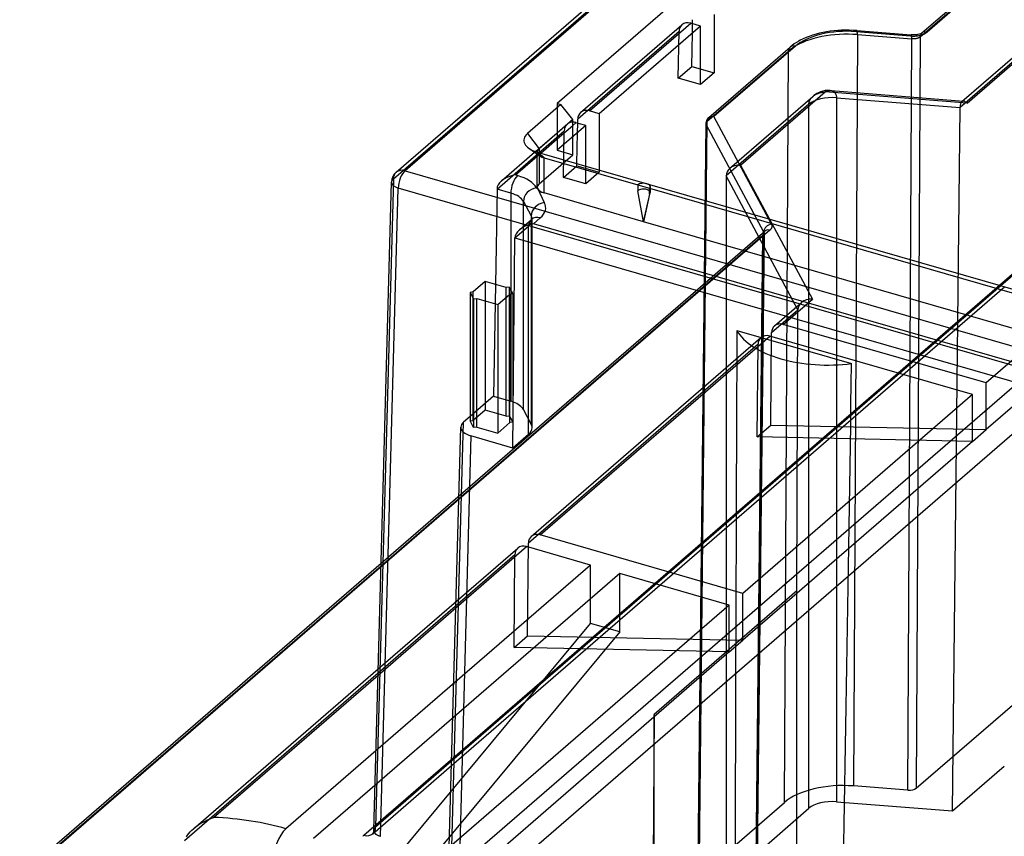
# Model space of a CAD drawing. Header units: millimetres. Extents: x -159 to 301, y 59 to 367.
# Tile 3 of 16: x -158 to -86, y 206 to 267. Entities that reach past the tile are written whole.
import ezdxf

# ---------------------------------------------------------------- set-up
doc = ezdxf.new("R2010")
doc.units = ezdxf.units.MM
doc.layers.add('MAIN-1', color=7, linetype='Continuous')
doc.layers.add('MAIN-2', color=7, linetype='Continuous')

msp = doc.modelspace()

# ---------------------------------------------------------------- linework, layer by layer
at = {"layer": 'MAIN-1'}
for p, q in [((-130.786, 255.091), (-2.698, 366.018)), ((-30.962, 294.67), (-85.814, 247.167)), ((-108.643, 266.574), (-108.638, 266.877)), ((-116.927, 260.006), (-109.427, 266.501)), ((-116.272, 260.116), (-108.772, 266.611)), ((-108.043, 266.401), (-108.772, 266.611)), ((-108.699, 263.415), (-108.655, 265.87)), ((-109.699, 262.549), (-108.699, 263.415)), ((-108.699, 263.415), (-107.043, 262.937)), ((-118.659, 260.671), (-118.659, 257.207)), ((-117.143, 259.213), (-117.138, 259.515)), ((-115.543, 259.906), (-116.272, 260.116)), ((-117.512, 259.043), (-117.272, 259.25)), ((-116.543, 259.04), (-117.272, 259.25)), ((-120.264, 257.116), (-118.659, 258.506)), ((-119.872, 256.999), (-118.659, 258.049)), ((-117.196, 256.226), (-117.155, 258.509)), ((-120.763, 257.362), (-119.946, 256.784)), ((-122.78, 254.937), (-120.332, 257.057)), ((-121.747, 255.375), (-120.13, 256.775)), ((-120.13, 254.475), (-120.13, 256.914)), ((-119.63, 256.64), (-120.129, 257.073)), ((-119.63, 256.64), (-112.701, 254.64)), ((-119.63, 254.042), (-119.63, 256.64)), ((-118.659, 257.207), (-117.512, 256.876)), ((-130.786, 255.091), (-132.103, 207.08)), ((-121.59, 255.33), (-121.747, 255.375)), ((-123.113, 254.334), (-123.237, 247.277)), ((-122.09, 254.031), (-123.113, 254.334)), ((-120.18, 254.408), (-120.193, 254.419)), ((-120.168, 254.397), (-120.18, 254.408)), ((-120.156, 254.385), (-120.168, 254.397)), ((-120.145, 254.374), (-120.156, 254.385)), ((-120.135, 254.366), (-120.145, 254.374)), ((-120.123, 254.359), (-120.135, 254.366)), ((-120.103, 254.345), (-120.123, 254.359)), ((-120.103, 254.345), (-119.612, 253.336)), ((-112.701, 254.64), (-111.835, 254.39)), ((-112.701, 254.64), (-112.701, 254.207)), ((-111.835, 253.957), (-111.835, 254.39)), ((-111.835, 254.39), (-84.989, 246.64)), ((-122.09, 254.031), (-122.09, 246.858)), ((-112.268, 251.917), (-119.63, 254.042)), ((-112.268, 251.917), (-112.701, 254.207)), ((-111.835, 253.957), (-112.268, 251.917)), ((-121.159, 251.575), (-121.159, 253.423)), ((-121.159, 253.423), (-120.578, 252.34)), ((-120.578, 252.34), (-120.578, 252.077)), ((-120.506, 252.148), (-120.515, 252.137)), ((-120.496, 252.161), (-120.506, 252.148)), ((-120.494, 252.166), (-120.496, 252.161)), ((-120.422, 251.755), (-119.912, 252.197)), ((-121.455, 251.318), (-120.567, 252.087)), ((-120.545, 252.107), (-120.567, 252.087)), ((-120.528, 252.124), (-120.545, 252.107)), ((-120.515, 252.137), (-120.528, 252.124)), ((-78.507, 239.655), (-120.422, 251.755)), ((-84.556, 243.917), (-112.268, 251.917)), ((-121.944, 235.157), (-121.788, 250.716)), ((-121.788, 250.716), (-79.007, 238.368)), ((-123.978, 247.491), (-124.874, 246.715)), ((-122.425, 247.043), (-123.978, 247.491)), ((-122.205, 247.073), (-122.425, 247.043)), ((-121.946, 246.59), (-122.205, 247.073)), ((-124.874, 246.715), (-125.103, 246.684)), ((-125.103, 246.684), (-125.103, 237.158)), ((-125.103, 246.684), (-124.844, 246.201)), ((-123.063, 245.784), (-122.166, 246.56)), ((-122.166, 246.56), (-121.946, 246.59)), ((-122.166, 237.034), (-122.166, 246.56)), ((-121.946, 246.59), (-121.946, 237.063)), ((-124.844, 246.201), (-124.615, 246.232)), ((-124.844, 246.201), (-124.844, 236.675)), ((-124.615, 236.706), (-124.615, 246.232)), ((-124.615, 246.232), (-123.063, 245.784)), ((-123.063, 245.784), (-123.063, 236.257)), ((-105.355, 243.86), (-96.867, 241.41)), ((-125.103, 237.498), (-125.591, 237.075)), ((-124.844, 236.675), (-125.103, 237.158)), ((-123.063, 236.257), (-122.166, 237.034)), ((-121.946, 237.063), (-122.166, 237.034)), ((-126.707, 203.337), (-125.792, 236.711)), ((-124.615, 236.706), (-124.844, 236.675)), ((-124.615, 236.706), (-123.063, 236.257)), ((-125.042, 236.051), (-125.958, 202.673)), ((-121.944, 235.157), (-125.042, 236.051)), ((-158.44, 203.279), (-131.699, 226.438)), ((-145.583, 206.96), (-131.908, 218.803)), ((-144.085, 207.801), (-131.921, 218.335)), ((-132.075, 212.727), (-138.734, 206.96)), ((-132.314, 206.589), (-126.479, 211.641)), ((-126.471, 211.957), (-132.103, 207.08)), ((-132.145, 210.166), (-136.691, 206.229)), ((-144.402, 207.681), (-144.244, 207.744)), ((-144.244, 207.744), (-144.085, 207.801)), ((-145.702, 206.852), (-145.578, 206.965)), ((-145.578, 206.965), (-145.45, 207.07)), ((-145.45, 207.07), (-145.315, 207.172)), ((-145.315, 207.172), (-145.172, 207.271)), ((-145.172, 207.271), (-145.024, 207.365)), ((-145.024, 207.365), (-144.872, 207.453)), ((-144.872, 207.453), (-144.717, 207.535)), ((-144.717, 207.535), (-144.56, 207.612)), ((-144.56, 207.612), (-144.402, 207.681)), ((-132.213, 206.934), (-132.201, 206.959)), ((-132.201, 206.959), (-132.186, 206.984)), ((-132.186, 206.984), (-132.169, 207.009)), ((-132.169, 207.009), (-132.149, 207.033)), ((-132.149, 207.033), (-132.127, 207.056)), ((-132.127, 207.056), (-132.103, 207.08)), ((-146.105, 206.365), (-146.017, 206.497)), ((-146.017, 206.497), (-145.92, 206.621)), ((-145.92, 206.621), (-145.816, 206.738)), ((-145.816, 206.738), (-145.702, 206.852)), ((-132.318, 206.585), (-132.317, 206.586)), ((-132.318, 206.585), (-132.318, 206.585)), ((-132.318, 206.585), (-132.318, 206.585)), ((-132.317, 206.586), (-132.316, 206.587)), ((-132.316, 206.587), (-132.315, 206.588)), ((-132.315, 206.588), (-132.314, 206.589)), ((-132.237, 206.831), (-132.235, 206.857)), ((-132.235, 206.857), (-132.23, 206.883)), ((-132.23, 206.883), (-132.223, 206.908)), ((-132.223, 206.908), (-132.213, 206.934))]:
    msp.add_line(p, q, dxfattribs=at)
for centre, major_axis, ratio, start_param, end_param in [((-108.772, 265.745), (0.655, -0.756), 0.750001, 2.28452, 3.141643), ((-116.272, 259.25), (-0.655, 0.756), 0.750001, -0.857072, 0.00005), ((-116.272, 259.25), (-0.655, 0.756), 0.750001, 0.00005, 0.69627), ((-117.272, 258.384), (0.655, -0.756), 0.750001, 2.28452, 2.565013), ((-119.13, 257.073), (1, 0), 0.5, -2.526106, -2.094395), ((-129.92, 254.826), (-1, 0.027), 0.494316, -0.509811, -0.000059), ((-129.92, 254.826), (0.655, -0.756), 0.750001, -3.141542, -2.445322), ((-121.747, 254.509), (-1.354, -0.298), 0.61584, -1.705331, -0.850046), ((-121.59, 254.464), (-0.277, -0.961), 0.433013, -2.553506, -0.982795), ((-123.09, 254.031), (-3, 0), 0.5, -2.879776, -2.094393), ((-121.747, 254.509), (-1.354, -0.298), 0.61584, -0.850046, -0.144351), ((-120.193, 253.553), (0.881, 0.472), 0.836516, 1.149416, 2.720165), ((-119.13, 254.475), (-1, 0), 0.5, -0.000002, 0.260475), ((-119.13, 254.475), (-1, 0), 0.5, 0.260475, 1.047198), ((-112.268, 254.082), (0.5, 0), 0.5, 1.047197, 2.617994), ((-123.09, 253.165), (-2, 0), 0.5, -2.879793, -2.094395), ((-112.268, 254.082), (0.5, 0), 0.5, 0.523599, 1.047197), ((-119.612, 252.47), (-0.881, -0.472), 0.836516, -1.992182, -0.421429), ((-122.51, 252.947), (-3, 0), 0.5, 2.61799, 3.403392), ((-122.51, 252.081), (-2, 0), 0.5, -3.083451, -2.879793), ((-119.912, 251.331), (0.655, -0.756), 0.750001, 2.284605, 3.141671), ((-120.422, 250.889), (-1.354, -0.298), 0.61584, -1.705331, -0.850055), ((-120.422, 250.889), (-1.354, -0.298), 0.61584, -0.850055, -0.145444), ((-100.112, 342.646), (2.982, 300.334), 0.015028, 1.906106, 2.078126), ((-98.612, 244.799), (7, 0), 0.5, -2.869883, -2.094395), ((-98.612, 244.799), (7, 0), 0.5, -2.094395, -1.318907), ((-100.112, 342.646), (2.982, 300.334), 0.015028, -2.086487, -1.914463), ((-123.09, 237.749), (2, 0), 0.5, 0.939326, 0.96181), ((-124.292, 236.7), (-1.5, 0), 0.499869, -0.523585, -0.014008), ((-124.292, 236.7), (-1.5, 0), 0.499869, -0.014008, 1.046918), ((-145.184, 201.374), (-12.9, 0), 0.5, -2.094395, -1.656122), ((-138.734, 205.228), (-0.555, -1.922), 0.433013, -2.55359, -0.982794), ((-132.969, 207.345), (-0.655, 0.756), 0.750001, -3.141566, -2.445322)]:
    msp.add_ellipse(centre, major_axis=major_axis, ratio=ratio, start_param=start_param, end_param=end_param, dxfattribs=at)
at = {"layer": 'MAIN-2'}
for p, q in [((-1.833, 366.618), (-129.92, 255.692)), ((-130.574, 255.582), (-2.487, 366.509)), ((-29.915, 337.526), (-118.659, 260.671)), ((-132.969, 206.479), (-3.917, 318.24)), ((-60.104, 292.956), (-91.274, 265.962)), ((-91.793, 265.597), (-60.624, 292.591)), ((-91.667, 265.896), (-60.497, 292.89)), ((-88.718, 260.807), (-69.186, 277.722)), ((-69.275, 277.325), (-88.845, 260.377)), ((-88.323, 260.692), (-68.909, 277.505)), ((-107.043, 267.267), (-107.043, 262.937)), ((-109.638, 266.011), (-117.138, 259.515)), ((-108.043, 266.401), (-115.543, 259.906)), ((-109.699, 262.549), (-109.638, 266.011)), ((-108.655, 265.87), (-108.643, 266.574)), ((-108.043, 262.071), (-108.043, 266.401)), ((-98.448, 266.014), (-98.72, 265.973)), ((-98.172, 266.047), (-98.448, 266.014)), ((-97.892, 266.072), (-98.172, 266.047)), ((-97.61, 266.088), (-97.892, 266.072)), ((-97.327, 266.096), (-97.61, 266.088)), ((-97.044, 266.095), (-97.327, 266.096)), ((-96.762, 266.085), (-97.044, 266.095)), ((-96.481, 266.067), (-96.762, 266.085)), ((-96.528, 265.989), (-92.501, 265.67)), ((-96.481, 266.067), (-92.453, 265.748)), ((-100.771, 265.296), (-100.956, 265.188)), ((-100.67, 265.351), (-100.771, 265.296)), ((-100.461, 265.453), (-100.67, 265.351)), ((-100.226, 265.298), (-100.486, 265.193)), ((-100.239, 265.551), (-100.461, 265.453)), ((-100.004, 265.642), (-100.239, 265.551)), ((-99.952, 265.395), (-100.226, 265.298)), ((-99.756, 265.726), (-100.004, 265.642)), ((-99.666, 265.481), (-99.952, 265.395)), ((-99.504, 265.8), (-99.756, 265.726)), ((-99.369, 265.558), (-99.666, 265.481)), ((-99.243, 265.867), (-99.504, 265.8)), ((-99.063, 265.625), (-99.369, 265.558)), ((-98.985, 265.924), (-99.243, 265.867)), ((-98.748, 265.682), (-99.063, 265.625)), ((-98.72, 265.973), (-98.985, 265.924)), ((-98.426, 265.727), (-98.748, 265.682)), ((-98.099, 265.762), (-98.426, 265.727)), ((-97.768, 265.786), (-98.099, 265.762)), ((-97.435, 265.799), (-97.768, 265.786)), ((-97.1, 265.8), (-97.435, 265.799)), ((-96.766, 265.791), (-97.1, 265.8)), ((-96.435, 265.77), (-96.766, 265.791)), ((-96.435, 265.77), (-96.729, 210.129)), ((-96.435, 265.77), (-92.407, 265.451)), ((-92.701, 209.81), (-92.407, 265.451)), ((-92.501, 265.67), (-92.422, 265.665)), ((-92.238, 265.744), (-92.453, 265.748)), ((-92.422, 265.665), (-92.345, 265.662)), ((-92.369, 265.449), (-92.407, 265.451)), ((-92.331, 265.448), (-92.369, 265.449)), ((-92.345, 265.662), (-92.269, 265.662)), ((-92.293, 265.448), (-92.331, 265.448)), ((-92.255, 265.449), (-92.293, 265.448)), ((-92.269, 265.662), (-92.194, 265.665)), ((-92.218, 265.452), (-92.255, 265.449)), ((-92.03, 265.766), (-92.238, 265.744)), ((-92.18, 265.456), (-92.218, 265.452)), ((-92.194, 265.665), (-92.119, 265.67)), ((-92.144, 265.46), (-92.18, 265.456)), ((-92.107, 265.466), (-92.144, 265.46)), ((-92.119, 265.67), (-92.046, 265.677)), ((-92.072, 265.473), (-92.107, 265.466)), ((-91.793, 265.597), (-92.088, 209.956)), ((-92.038, 265.482), (-92.072, 265.473)), ((-92.046, 265.677), (-91.973, 265.687)), ((-92.005, 265.491), (-92.038, 265.482)), ((-91.989, 265.773), (-92.03, 265.766)), ((-91.973, 265.501), (-92.005, 265.491)), ((-91.852, 265.808), (-91.989, 265.773)), ((-91.973, 265.687), (-91.902, 265.699)), ((-91.942, 265.512), (-91.973, 265.501)), ((-91.913, 265.525), (-91.942, 265.512)), ((-91.885, 265.538), (-91.913, 265.525)), ((-91.902, 265.699), (-91.832, 265.713)), ((-91.86, 265.551), (-91.885, 265.538)), ((-91.836, 265.566), (-91.86, 265.551)), ((-91.778, 265.835), (-91.852, 265.808)), ((-91.813, 265.581), (-91.836, 265.566)), ((-91.832, 265.713), (-91.763, 265.73)), ((-91.793, 265.597), (-91.813, 265.581)), ((-91.724, 265.86), (-91.778, 265.835)), ((-91.763, 265.73), (-91.697, 265.748)), ((-91.717, 265.863), (-91.724, 265.86)), ((-91.682, 265.885), (-91.717, 265.863)), ((-91.697, 265.748), (-91.633, 265.768)), ((-91.667, 265.896), (-91.682, 265.885)), ((-91.633, 265.768), (-91.572, 265.79)), ((-91.572, 265.79), (-91.514, 265.814)), ((-91.514, 265.814), (-91.46, 265.84)), ((-91.46, 265.84), (-91.409, 265.868)), ((-91.409, 265.868), (-91.36, 265.897)), ((-91.36, 265.897), (-91.316, 265.929)), ((-91.316, 265.929), (-91.274, 265.962)), ((-107.574, 259.331), (-101.547, 264.55)), ((-107.447, 259.63), (-101.42, 264.85)), ((-101.027, 264.916), (-107.054, 259.697)), ((-101.841, 208.91), (-101.547, 264.55)), ((-101.37, 264.692), (-101.547, 264.55)), ((-101.28, 264.964), (-101.42, 264.85)), ((-101.174, 264.828), (-101.37, 264.692)), ((-101.125, 265.077), (-101.28, 264.964)), ((-100.961, 264.957), (-101.174, 264.828)), ((-100.956, 265.188), (-101.125, 265.077)), ((-100.731, 265.079), (-100.961, 264.957)), ((-100.486, 265.193), (-100.731, 265.079)), ((-108.043, 262.071), (-109.699, 262.549)), ((-107.043, 262.937), (-108.043, 262.071)), ((-98.827, 261.621), (-98.912, 261.607)), ((-98.477, 261.63), (-98.827, 261.621)), ((-98.612, 261.61), (-98.56, 261.621)), ((-98.56, 261.621), (-98.51, 261.627)), ((-98.51, 261.627), (-98.46, 261.63)), ((-98.448, 261.63), (-98.477, 261.63)), ((-98.46, 261.63), (-98.449, 261.63)), ((-98.449, 261.63), (-98.439, 261.63)), ((-98.439, 261.63), (-98.428, 261.63)), ((-98.428, 261.63), (-98.417, 261.629)), ((-98.417, 261.629), (-98.407, 261.629)), ((-98.407, 261.629), (-98.396, 261.628)), ((-98.396, 261.628), (-98.356, 261.622)), ((-98.392, 261.627), (-88.586, 260.85)), ((-98.356, 261.622), (-98.318, 261.614)), ((-98.318, 261.614), (-98.283, 261.604)), ((-105.895, 255.857), (-99.739, 261.188)), ((-105.083, 256.103), (-98.824, 261.524)), ((-99.98, 260.864), (-99.952, 260.923)), ((-99.952, 260.923), (-99.919, 260.981)), ((-99.919, 260.981), (-99.881, 261.037)), ((-99.881, 261.037), (-99.838, 261.09)), ((-99.838, 261.09), (-99.79, 261.141)), ((-99.79, 261.141), (-99.738, 261.189)), ((-99.738, 261.189), (-99.725, 261.2)), ((-99.725, 261.2), (-99.711, 261.211)), ((-99.711, 261.211), (-99.698, 261.222)), ((-99.698, 261.222), (-99.684, 261.233)), ((-99.684, 261.233), (-99.67, 261.243)), ((-99.67, 261.243), (-99.655, 261.254)), ((-99.439, 261.399), (-99.656, 261.254)), ((-99.655, 261.254), (-99.6, 261.291)), ((-99.6, 261.291), (-99.541, 261.326)), ((-99.541, 261.326), (-99.481, 261.359)), ((-99.481, 261.359), (-99.42, 261.388)), ((-99.314, 261.467), (-99.439, 261.399)), ((-99.42, 261.388), (-99.356, 261.415)), ((-99.356, 261.415), (-99.292, 261.439)), ((-99.183, 261.523), (-99.314, 261.467)), ((-99.292, 261.439), (-99.227, 261.46)), ((-99.227, 261.46), (-99.161, 261.478)), ((-99.153, 261.535), (-99.183, 261.523)), ((-99.161, 261.478), (-99.094, 261.492)), ((-98.995, 261.587), (-99.153, 261.535)), ((-99.094, 261.492), (-99.027, 261.504)), ((-99.027, 261.504), (-98.959, 261.513)), ((-98.912, 261.607), (-98.995, 261.587)), ((-98.959, 261.513), (-98.891, 261.52)), ((-98.891, 261.52), (-98.824, 261.524)), ((-98.824, 261.524), (-98.769, 261.553)), ((-88.323, 260.692), (-98.824, 261.524)), ((-98.769, 261.553), (-98.716, 261.577)), ((-98.716, 261.577), (-98.664, 261.596)), ((-98.664, 261.596), (-98.612, 261.61)), ((-98.283, 261.604), (-98.25, 261.59)), ((-98.25, 261.59), (-98.219, 261.575)), ((-98.219, 261.575), (-98.191, 261.557)), ((-98.191, 261.557), (-98.165, 261.537)), ((-98.165, 261.537), (-98.142, 261.515)), ((-98.142, 261.515), (-98.121, 261.492)), ((-98.121, 261.492), (-98.101, 261.465)), ((-98.101, 261.465), (-98.082, 261.437)), ((-98.082, 261.437), (-98.065, 261.406)), ((-98.065, 261.406), (-98.049, 261.373)), ((-98.049, 261.373), (-98.034, 261.339)), ((-98.034, 261.339), (-98.021, 261.304)), ((-98.021, 261.304), (-98.011, 261.268)), ((-98.011, 261.268), (-98.002, 261.233)), ((-98.002, 261.233), (-97.996, 261.199)), ((-97.996, 261.199), (-97.991, 261.165)), ((-97.991, 261.165), (-97.989, 261.131)), ((-97.989, 261.131), (-97.989, 261.098)), ((-97.989, 261.098), (-88.845, 260.377)), ((-97.989, 261.098), (-97.988, 208.963)), ((-118.378, 260.59), (-120.862, 258.439)), ((-118.659, 260.671), (-118.378, 260.59)), ((-117.512, 259.474), (-118.378, 260.59)), ((-100.033, 260.61), (-106.156, 255.308)), ((-100.033, 260.61), (-100.029, 260.675)), ((-100.033, 208.475), (-100.033, 260.61)), ((-100.029, 260.675), (-100.019, 260.739)), ((-100.019, 260.739), (-100.002, 260.802)), ((-100.002, 260.802), (-99.98, 260.864)), ((-89.401, 208.283), (-88.845, 260.377)), ((-117.512, 259.474), (-119.996, 257.323)), ((-117.512, 256.876), (-117.512, 259.474)), ((-115.543, 259.906), (-115.543, 255.576)), ((-102.79, 251.74), (-107.054, 259.697)), ((-118.659, 258.506), (-117.927, 259.14)), ((-118.659, 258.049), (-117.512, 259.043)), ((-116.543, 259.04), (-118.659, 257.207)), ((-117.155, 258.509), (-117.143, 259.213)), ((-116.543, 254.71), (-116.543, 259.04)), ((-107.654, 259.183), (-108.259, 203.273)), ((-108.238, 203.194), (-107.633, 259.104)), ((-107.574, 259.331), (-108.178, 203.421)), ((-103.37, 251.148), (-107.633, 259.104)), ((-123.113, 254.334), (-118.138, 258.648)), ((-120.861, 258.439), (-119.996, 257.323)), ((-118.199, 255.188), (-118.138, 258.648)), ((-119.996, 257.323), (-119.996, 254.725)), ((-120.332, 257.057), (-120.264, 257.116)), ((-120.13, 256.914), (-120.13, 257.073)), ((-120.13, 256.775), (-119.872, 256.999)), ((-120.129, 257.073), (-77.695, 244.823)), ((-119.996, 254.725), (-117.512, 256.876)), ((-118.199, 255.188), (-117.199, 256.054)), ((-117.199, 256.054), (-117.196, 256.226)), ((-117.199, 256.054), (-115.543, 255.576)), ((-105.083, 256.103), (-99.767, 246.182)), ((-129.92, 255.692), (133.512, 179.646)), ((-116.543, 254.71), (-118.199, 255.188)), ((-115.543, 255.576), (-116.543, 254.71)), ((-100.84, 245.39), (-106.156, 255.308)), ((-106.156, 255.308), (-106.156, 203.173)), ((-132.237, 206.831), (-130.919, 254.853)), ((-131.737, 206.397), (-130.42, 254.408)), ((133.012, 178.362), (-130.42, 254.408)), ((-111.768, 254.515), (-111.768, 254.082)), ((-112.268, 251.917), (-111.772, 254.053)), ((-126.507, 203.697), (-69.138, 253.38)), ((-120.503, 252.139), (-120.499, 252.153)), ((-120.499, 252.153), (-120.495, 252.163)), ((-120.495, 252.163), (-120.494, 252.166)), ((-121.788, 250.716), (-120.778, 251.581)), ((-121.159, 238.008), (-121.159, 251.575)), ((-120.778, 236.166), (-120.778, 251.581)), ((-120.578, 252.077), (-120.578, 236.925)), ((-120.51, 252.081), (-120.509, 252.102)), ((-120.51, 236.666), (-120.51, 252.081)), ((-120.509, 252.102), (-120.507, 252.122)), ((-120.507, 252.122), (-120.503, 252.139)), ((-102.805, 251.405), (-102.79, 251.43)), ((-102.778, 251.715), (-102.79, 251.74)), ((-102.79, 251.43), (-102.778, 251.455)), ((-102.767, 251.689), (-102.778, 251.715)), ((-102.778, 251.455), (-102.768, 251.481)), ((-102.768, 251.481), (-102.76, 251.507)), ((-102.759, 251.663), (-102.767, 251.689)), ((-102.76, 251.507), (-102.754, 251.533)), ((-102.754, 251.637), (-102.759, 251.663)), ((-102.75, 251.611), (-102.754, 251.637)), ((-102.754, 251.533), (-102.751, 251.559)), ((-102.751, 251.559), (-102.749, 251.585)), ((-102.749, 251.585), (-102.75, 251.611)), ((-158.314, 203.578), (-103.303, 251.219)), ((-102.91, 251.285), (-157.921, 203.645)), ((-131.699, 226.438), (-103.43, 250.92)), ((-104.035, 195.01), (-103.43, 250.92)), ((-103.37, 251.148), (-103.975, 195.238)), ((-103.349, 251.068), (-103.954, 195.158)), ((-103.418, 250.931), (-103.43, 250.92)), ((-103.407, 250.942), (-103.418, 250.931)), ((-103.397, 250.954), (-103.407, 250.942)), ((-103.387, 250.965), (-103.397, 250.954)), ((-103.379, 250.977), (-103.387, 250.965)), ((-103.372, 250.989), (-103.379, 250.977)), ((-103.366, 251.001), (-103.372, 250.989)), ((-103.37, 251.148), (-103.364, 251.136)), ((-103.36, 251.013), (-103.366, 251.001)), ((-103.364, 251.136), (-103.359, 251.124)), ((-103.356, 251.025), (-103.36, 251.013)), ((-103.359, 251.124), (-103.355, 251.111)), ((-103.353, 251.037), (-103.356, 251.025)), ((-103.355, 251.111), (-103.352, 251.099)), ((-103.351, 251.05), (-103.353, 251.037)), ((-103.352, 251.099), (-103.35, 251.087)), ((-103.35, 251.062), (-103.351, 251.05)), ((-103.35, 251.087), (-103.349, 251.075)), ((-103.349, 251.075), (-103.35, 251.062)), ((-103.349, 251.068), (-103.348, 251.091)), ((-103.348, 251.091), (-103.345, 251.114)), ((-103.345, 251.114), (-103.341, 251.136)), ((-103.341, 251.136), (-103.335, 251.157)), ((-103.335, 251.157), (-103.327, 251.177)), ((-103.327, 251.177), (-103.319, 251.194)), ((-103.319, 251.194), (-103.311, 251.208)), ((-103.311, 251.208), (-103.304, 251.217)), ((-103.304, 251.217), (-103.3, 251.221)), ((-103.3, 251.221), (-103.303, 251.219)), ((-102.91, 251.285), (-102.884, 251.308)), ((-102.884, 251.308), (-102.861, 251.332)), ((-102.861, 251.332), (-102.84, 251.356)), ((-102.84, 251.356), (-102.821, 251.38)), ((-102.821, 251.38), (-102.805, 251.405)), ((-126.506, 200.233), (-69.138, 249.916)), ((-126.479, 211.641), (-85.547, 247.09)), ((-85.814, 247.167), (-126.471, 211.957)), ((-123.978, 247.491), (-123.978, 237.965)), ((-123.237, 247.277), (-123.382, 238.988)), ((-122.425, 237.517), (-122.425, 247.043)), ((-122.205, 247.073), (-122.205, 237.546)), ((-124.874, 237.189), (-124.874, 246.715)), ((-122.09, 246.858), (-122.09, 238.615)), ((-102.58, 244.202), (-100.578, 245.936)), ((-101.925, 244.312), (-99.767, 246.182)), ((-80.42, 245.61), (-86.92, 239.981)), ((-102.791, 243.703), (-100.84, 245.39)), ((-100.917, 224.573), (-100.84, 245.39)), ((-86.92, 239.981), (-101.925, 244.312)), ((-77.407, 244.755), (-86.92, 236.516)), ((-119.925, 228.724), (-102.925, 243.446)), ((-87.92, 239.115), (-102.925, 243.446)), ((-102.851, 236.847), (-102.791, 243.703)), ((-103.791, 242.838), (-120.791, 228.115)), ((-120.58, 228.614), (-103.58, 243.336)), ((-103.851, 235.981), (-103.791, 242.838)), ((-86.92, 236.516), (-86.92, 239.981)), ((-87.92, 239.115), (-104.92, 224.392)), ((-87.92, 235.65), (-87.92, 239.115)), ((-123.382, 238.988), (-125.103, 237.498)), ((-123.382, 238.988), (-122.09, 238.615)), ((-123.978, 237.965), (-124.874, 237.189)), ((-122.425, 237.517), (-123.978, 237.965)), ((-120.578, 236.925), (-121.159, 238.008)), ((-126.507, 203.697), (-125.591, 237.075)), ((-125.103, 237.158), (-124.874, 237.189)), ((-122.425, 237.517), (-122.205, 237.546)), ((-122.205, 237.546), (-121.946, 237.063)), ((-103.851, 235.981), (-102.851, 236.847)), ((-102.851, 236.847), (-86.92, 236.516)), ((-120.778, 236.166), (-121.944, 235.157)), ((-92.088, 209.956), (-61.394, 236.538)), ((-87.92, 235.65), (-86.92, 236.516)), ((-87.92, 235.65), (-104.92, 220.928)), ((-87.92, 235.65), (-103.851, 235.981)), ((-120.851, 221.258), (-120.791, 228.115)), ((-104.92, 224.392), (-119.925, 228.724)), ((-131.921, 218.335), (-120.925, 227.858)), ((-131.908, 218.803), (-121.58, 227.748)), ((-116.184, 226.489), (-120.925, 227.858)), ((-121.791, 227.249), (-146.238, 206.078)), ((-121.851, 220.392), (-121.791, 227.249)), ((-116.184, 226.489), (-132.075, 212.727)), ((-116.184, 222.159), (-116.184, 226.489)), ((-114.019, 225.864), (-132.145, 210.166)), ((-114.019, 221.534), (-114.019, 225.864)), ((-105.92, 223.526), (-114.019, 225.864)), ((-100.917, 224.573), (-111.474, 215.43)), ((-100.917, 193.396), (-100.917, 224.573)), ((-104.92, 220.928), (-104.92, 224.392)), ((-105.92, 223.526), (-126.646, 205.577)), ((-105.92, 220.062), (-105.92, 223.526)), ((-140.873, 192.466), (-116.184, 222.159)), ((-114.019, 221.534), (-138.917, 191.589)), ((-114.019, 221.534), (-116.184, 222.159)), ((-121.851, 220.392), (-120.851, 221.258)), ((-120.851, 221.258), (-104.92, 220.928)), ((-105.92, 220.062), (-104.92, 220.928)), ((-105.92, 220.062), (-121.851, 220.392)), ((-105.92, 220.062), (-126.707, 202.059)), ((-111.474, 215.43), (-111.746, 184.332)), ((-111.474, 184.253), (-111.474, 215.43)), ((-89.401, 208.283), (-85.567, 211.603)), ((-92.701, 209.81), (-96.729, 210.129)), ((-108.178, 203.421), (-101.841, 208.91)), ((-106.156, 203.173), (-100.033, 208.475)), ((-97.988, 208.963), (-89.401, 208.283)), ((-133.014, 206.437), (-133.055, 206.395)), ((-132.969, 206.479), (-133.014, 206.437)), ((-132.309, 206.595), (-132.318, 206.585)), ((-132.294, 206.619), (-132.309, 206.595)), ((-132.283, 206.638), (-132.294, 206.619)), ((-132.268, 206.672), (-132.283, 206.638)), ((-132.255, 206.709), (-132.268, 206.672)), ((-132.245, 206.752), (-132.255, 206.709)), ((-132.242, 206.77), (-132.245, 206.752)), ((-132.237, 206.831), (-132.242, 206.77)), ((-132.236, 206.808), (-132.237, 206.831)), ((-132.234, 206.785), (-132.236, 206.808)), ((-132.229, 206.761), (-132.234, 206.785)), ((-132.222, 206.739), (-132.229, 206.761)), ((-132.213, 206.716), (-132.222, 206.739)), ((-132.202, 206.693), (-132.213, 206.716)), ((-132.19, 206.671), (-132.202, 206.693)), ((-132.175, 206.65), (-132.19, 206.671)), ((-132.158, 206.628), (-132.175, 206.65)), ((-132.139, 206.608), (-132.158, 206.628)), ((-132.118, 206.587), (-132.139, 206.608)), ((-132.095, 206.567), (-132.118, 206.587)), ((-132.07, 206.548), (-132.095, 206.567)), ((-132.044, 206.53), (-132.07, 206.548)), ((-132.016, 206.512), (-132.044, 206.53)), ((-131.986, 206.494), (-132.016, 206.512)), ((-131.954, 206.478), (-131.986, 206.494)), ((-131.922, 206.462), (-131.954, 206.478)), ((-131.887, 206.447), (-131.922, 206.462)), ((-131.851, 206.433), (-131.887, 206.447)), ((-131.814, 206.42), (-131.851, 206.433)), ((-131.776, 206.408), (-131.814, 206.42)), ((-131.737, 206.397), (-131.776, 206.408))]:
    msp.add_line(p, q, dxfattribs=at)
for centre, radius, start, end in [((-107.054, 259.177), 0.6, 135.6438, 179.38243), ((-107.054, 259.177), 0.6, 130.89347, 135.6438), ((-129.92, 254.826), 1, 130.8957, 178.42651)]:
    msp.add_arc(centre, radius, start, end, dxfattribs=at)
for centre, major_axis, ratio, start_param, end_param in [((-108.772, 265.745), (0.655, -0.756), 0.750001, -3.141543, -2.445322), ((-97.217, 263.816), (-4.399, 0), 0.500039, -1.727888, -0.523552), ((-96.528, 265.469), (-0.047, -0.598), 0.135497, 2.108543, 3.670632), ((-91.274, 265.443), (0.393, -0.454), 0.750002, 2.284525, 3.846589), ((-92.501, 265.15), (0.047, 0.598), 0.135472, -1.033091, 0.528982), ((-101.027, 264.396), (-0.393, 0.454), 0.750003, -0.857178, 0.706016), ((-98.301, 260.11), (2, 0), 0.5, 1.413717, 2.617994), ((-88.323, 259.826), (-0.334, 1.016), 0.395514, 0.162307, 0.873953), ((-88.323, 259.826), (-0.334, 1.016), 0.395514, -0.164395, 0.162307), ((-88.323, 259.826), (-0.334, 1.016), 0.395514, -0.693025, -0.164395), ((-107.054, 259.177), (-0.529, -0.283), 0.836517, -1.211189, -0.430154), ((-107.054, 259.177), (0.393, -0.454), 0.750002, -3.047467, -2.436596), ((-107.054, 259.177), (0.393, -0.454), 0.750002, 2.284521, 3.235718), ((-107.054, 259.177), (-0.529, -0.283), 0.836517, -1.992225, -1.211189), ((-117.272, 258.384), (0.655, -0.756), 0.750001, -3.141539, -2.443867), ((-117.272, 258.384), (0.655, -0.756), 0.750001, 2.565013, 3.141646), ((-107.054, 259.177), (-0.6, 0.006), 0.501047, -0.517887, 0.267201), ((-119.13, 257.939), (2, 0), 0.5, 2.617876, 3.403414), ((-119.13, 257.939), (2, 0), 0.5, -2.879771, -2.526105), ((-119.13, 257.939), (2, 0), 0.5, -2.526105, -2.094263), ((-119.13, 257.073), (1, 0), 0.5, 2.617994, 3.141499), ((-119.13, 257.073), (1, 0), 0.5, 3.141499, 3.403416), ((-119.13, 257.073), (1, 0), 0.5, -2.87977, -2.526106), ((-105.083, 255.237), (-1.062, 0.196), 0.797318, -0.56929, 0.145602), ((-105.083, 255.237), (-1.062, 0.196), 0.797318, -1.424649, -0.56929), ((-129.92, 254.826), (0.655, -0.756), 0.750001, 2.28452, 3.141644), ((-129.92, 254.826), (-0.277, -0.961), 0.433013, -2.55359, -1.000246), ((-129.92, 254.826), (-1, 0.027), 0.494316, -0.000059, 1.060719), ((-119.13, 254.475), (-1, 0), 0.5, -0.523598, -0.000002), ((-112.268, 254.515), (-0.5, 0), 0.5, -2.094394, -0.523598), ((-112.268, 254.515), (-0.5, 0), 0.5, 3.141501, 4.188792), ((-112.268, 254.515), (-0.5, 0), 0.5, 2.617993, 3.141501), ((-112.268, 254.082), (0.5, 0), 0.5, -0.000096, 0.523599), ((-112.268, 254.082), (0.5, 0), 0.5, -0.523599, -0.115803), ((-112.268, 254.082), (0.5, 0), 0.5, -0.115803, -0.000096), ((-122.51, 252.081), (-2, 0), 0.5, 2.617994, 3.199734), ((-119.912, 251.331), (0.655, -0.756), 0.750001, -3.141514, -2.427869), ((-102.79, 251.221), (0.529, 0.283), 0.836517, 1.149368, 2.711439), ((-102.91, 250.766), (-0.393, 0.454), 0.750002, -0.857072, 0.704998), ((-99.767, 245.316), (-1.062, 0.196), 0.797318, -0.56932, 0.141784), ((-99.767, 245.316), (-1.062, 0.196), 0.797318, -1.424648, -0.56932), ((-101.925, 243.446), (-0.655, 0.756), 0.750001, 0.000066, 0.705725), ((-101.925, 243.446), (-0.655, 0.756), 0.750001, -0.857072, 0.000066), ((-102.925, 242.58), (0.655, -0.756), 0.750001, 2.28452, 3.141657), ((-102.925, 242.58), (0.655, -0.756), 0.750001, -3.141528, -2.436596), ((-123.09, 237.749), (2, 0), 0.5, 0.96181, 1.047197), ((-123.09, 237.749), (2, 0), 0.5, 0.261799, 0.939326), ((-122.51, 236.666), (2, 0), 0.5, 0.000048, 0.261799), ((-122.51, 236.666), (2, 0), 0.5, -0.523599, 0.000048), ((-119.925, 227.858), (-0.655, 0.756), 0.750001, 0.000065, 0.704998), ((-119.925, 227.858), (-0.655, 0.756), 0.750001, -0.857072, 0.000065), ((-120.925, 226.992), (0.655, -0.756), 0.750001, -3.141528, -2.436596), ((-120.925, 226.992), (0.655, -0.756), 0.750001, 2.28452, 3.141657), ((-97.511, 207.66), (-5, 0), 0.500018, -1.727814, -0.523588), ((-92.608, 210.106), (0.6, 0), 0.500016, -1.727812, -0.523588), ((-98.301, 207.975), (-2, 0), 0.5, -1.727876, -0.523599), ((-132.969, 207.345), (-0.655, 0.756), 0.750001, 2.284523, 3.141619)]:
    msp.add_ellipse(centre, major_axis=major_axis, ratio=ratio, start_param=start_param, end_param=end_param, dxfattribs=at)

doc.saveas('drawing.dxf')
